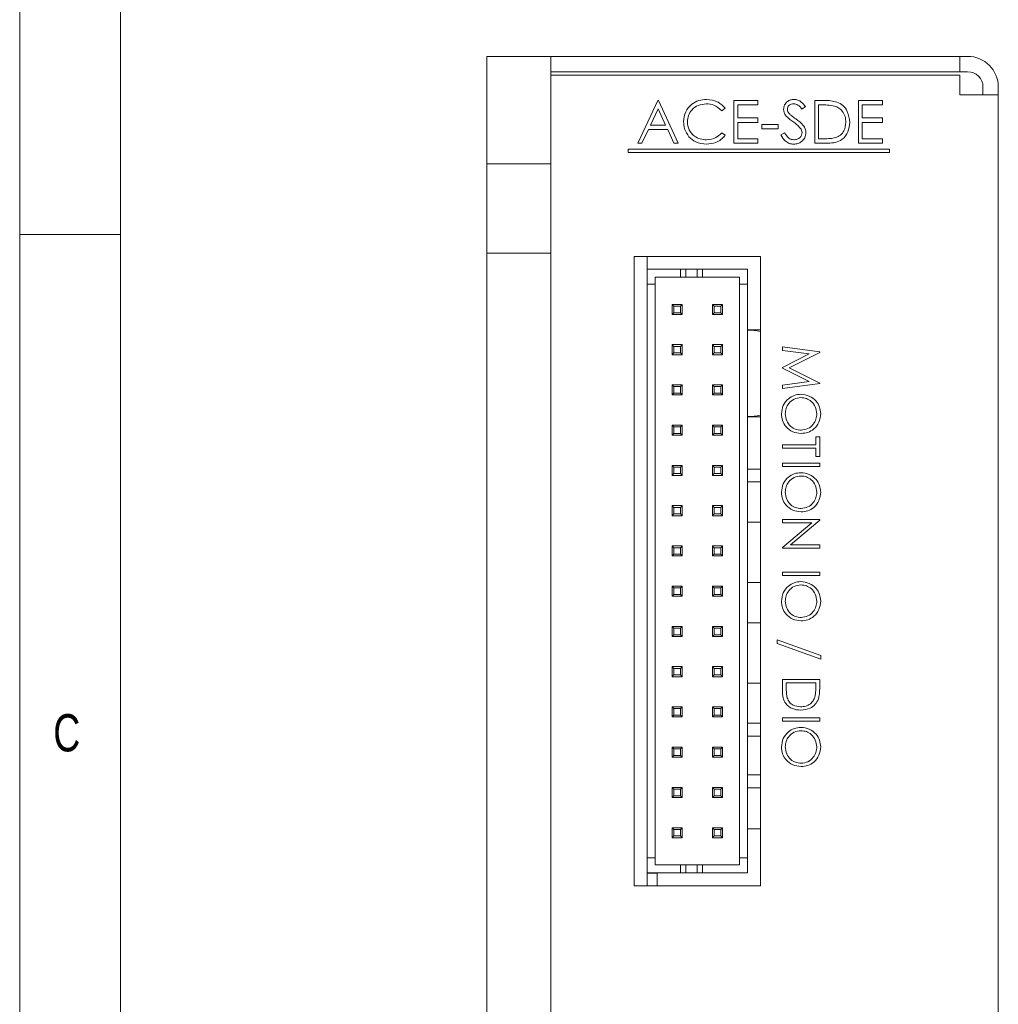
# Model space of a CAD drawing. Header units: inches. Extents: x 0.2 to 16.3, y 0.2 to 11.5.
# Tile 3 of 15: x 0.2 to 2.1, y 6.3 to 8.2. Entities that reach past the tile are written whole.
import ezdxf

# ---------------------------------------------------------------- set-up
doc = ezdxf.new("R2010")
doc.units = ezdxf.units.IN
doc.header["$MEASUREMENT"] = 0
doc.styles.add('SLDTEXTSTYLE0', font='TXT', dxfattribs={"width": 0.75})

msp = doc.modelspace()

# ---------------------------------------------------------------- linework, layer by layer
at = {"color": 7, "linetype": 'Continuous', "lineweight": 0}
for p, q in [((0.1969, 11.4961), (0.1969, 0.1969)), ((0.3937, 11.2992), (0.3937, 0.3937)), ((0.1969, 7.815), (0.3937, 7.815))]:
    msp.add_line(p, q, dxfattribs=at)
at = {"color": 7, "linetype": 'Continuous', "lineweight": 15}
for p, q in [((1.1106, 8.1634), (1.2356, 8.1634)), ((1.1106, 8.1634), (1.1106, 7.9534)), ((2.0356, 8.1634), (1.2356, 8.1634)), ((1.2356, 8.1634), (1.2356, 7.9534)), ((2.0356, 8.1634), (2.0356, 8.1334)), ((2.0506, 8.1634), (2.0356, 8.1634)), ((2.0356, 8.1334), (1.2356, 8.1334)), ((2.0506, 8.1334), (2.0356, 8.1334)), ((1.2356, 8.1263), (2.0356, 8.1263)), ((2.0356, 8.1263), (2.0356, 8.0884)), ((2.0806, 8.1034), (2.0806, 8.0884)), ((2.1106, 8.1034), (2.1106, 8.0884)), ((1.4054, 7.9937), (1.4449, 8.077)), ((1.4449, 8.077), (1.446, 8.077)), ((1.446, 8.077), (1.4844, 7.9937)), ((1.5934, 8.077), (1.6404, 8.077)), ((1.5934, 7.9937), (1.5934, 8.077)), ((1.6404, 8.077), (1.6404, 8.0685)), ((1.7515, 8.077), (1.7684, 8.077)), ((1.7515, 7.9937), (1.7515, 8.077)), ((1.837, 8.077), (1.884, 8.077)), ((1.837, 7.9937), (1.837, 8.077)), ((1.884, 8.077), (1.884, 8.0685)), ((2.0356, 8.0884), (2.0506, 8.0884)), ((2.0506, 8.0884), (2.1106, 8.0884)), ((2.1106, 8.0884), (2.1106, 5.2884)), ((1.4454, 8.0608), (1.4303, 8.029)), ((1.46, 8.029), (1.4454, 8.0608)), ((1.5763, 8.0618), (1.5698, 8.0567)), ((1.6009, 8.0685), (1.6009, 8.0429)), ((1.6404, 8.0685), (1.6009, 8.0685)), ((1.7334, 8.0651), (1.7266, 8.0599)), ((1.7649, 8.0685), (1.759, 8.0685)), ((1.759, 8.0685), (1.759, 8.0023)), ((1.8445, 8.0685), (1.8445, 8.0429)), ((1.884, 8.0685), (1.8445, 8.0685)), ((1.6009, 8.0429), (1.6404, 8.0429)), ((1.6009, 8.0343), (1.6009, 8.0023)), ((1.6404, 8.0343), (1.6009, 8.0343)), ((1.6404, 8.0429), (1.6404, 8.0343)), ((1.8445, 8.0429), (1.884, 8.0429)), ((1.8445, 8.0343), (1.8445, 8.0023)), ((1.884, 8.0343), (1.8445, 8.0343)), ((1.884, 8.0429), (1.884, 8.0343)), ((1.4262, 8.0204), (1.4135, 7.9937)), ((1.464, 8.0204), (1.4262, 8.0204)), ((1.4303, 8.029), (1.46, 8.029)), ((1.4763, 7.9937), (1.464, 8.0204)), ((1.5698, 8.014), (1.5763, 8.009)), ((1.6479, 8.03), (1.6799, 8.03)), ((1.6479, 8.0215), (1.6479, 8.03)), ((1.6799, 8.0215), (1.6479, 8.0215)), ((1.6799, 8.03), (1.6799, 8.0215)), ((1.6853, 8.0098), (1.6923, 8.014)), ((1.4135, 7.9937), (1.4054, 7.9937)), ((1.4844, 7.9937), (1.4763, 7.9937)), ((1.6404, 7.9937), (1.5934, 7.9937)), ((1.6009, 8.0023), (1.6404, 8.0023)), ((1.6404, 8.0023), (1.6404, 7.9937)), ((1.7774, 7.9937), (1.7515, 7.9937)), ((1.759, 8.0023), (1.7686, 8.0023)), ((1.884, 7.9937), (1.837, 7.9937)), ((1.8445, 8.0023), (1.884, 8.0023)), ((1.884, 8.0023), (1.884, 7.9937)), ((1.8979, 7.982), (1.3865, 7.982)), ((1.3865, 7.982), (1.3865, 7.9752)), ((1.3865, 7.9752), (1.8979, 7.9752)), ((1.8979, 7.9752), (1.8979, 7.982)), ((1.2356, 7.9534), (1.1106, 7.9534)), ((1.1106, 7.9534), (1.1106, 7.7784)), ((1.2356, 7.9534), (1.2356, 7.7784)), ((1.1106, 7.7784), (1.2356, 7.7784)), ((1.1106, 7.7784), (1.1106, 5.5524)), ((1.2356, 7.7784), (1.2356, 6.1154)), ((1.3986, 7.7721), (1.3986, 6.541)), ((1.6454, 7.7721), (1.3986, 7.7721)), ((1.4236, 7.7721), (1.4236, 7.7471)), ((1.6454, 6.541), (1.6454, 7.7721)), ((1.4236, 7.7471), (1.4236, 7.7176)), ((1.4894, 7.7471), (1.4236, 7.7471)), ((1.4894, 7.7314), (1.4894, 7.7471)), ((1.4993, 7.7471), (1.4894, 7.7471)), ((1.4993, 7.7314), (1.4993, 7.7471)), ((1.522, 7.7471), (1.4993, 7.7471)), ((1.522, 7.7471), (1.522, 7.7314)), ((1.5318, 7.7471), (1.522, 7.7471)), ((1.5318, 7.7314), (1.5318, 7.7471)), ((1.6204, 7.7471), (1.5318, 7.7471)), ((1.6067, 7.7471), (1.6204, 7.7471)), ((1.6204, 7.7176), (1.6204, 7.7471)), ((1.4393, 7.7314), (1.4894, 7.7314)), ((1.4393, 7.7314), (1.4393, 7.7176)), ((1.4894, 7.7314), (1.4993, 7.7314)), ((1.522, 7.7314), (1.4993, 7.7314)), ((1.522, 7.7314), (1.5318, 7.7314)), ((1.5318, 7.7314), (1.6047, 7.7314)), ((1.6047, 7.7176), (1.6047, 7.7314)), ((1.4236, 7.7176), (1.4393, 7.7176)), ((1.4236, 7.7176), (1.4236, 7.7078)), ((1.4236, 7.7078), (1.4236, 6.6054)), ((1.4393, 7.7078), (1.4393, 7.7176)), ((1.4393, 7.7078), (1.4393, 6.6054)), ((1.6047, 7.7176), (1.6204, 7.7176)), ((1.6047, 7.7176), (1.6047, 7.7078)), ((1.6047, 6.6054), (1.6047, 7.7078)), ((1.6204, 7.7078), (1.6204, 7.7176)), ((1.6204, 6.6054), (1.6204, 7.7078)), ((1.4728, 7.6586), (1.4728, 7.6782)), ((1.4728, 7.6782), (1.4762, 7.6748)), ((1.4728, 7.6782), (1.4925, 7.6782)), ((1.4762, 7.662), (1.4762, 7.6748)), ((1.4762, 7.6748), (1.489, 7.6748)), ((1.4925, 7.6782), (1.489, 7.6748)), ((1.489, 7.6748), (1.489, 7.662)), ((1.4925, 7.6782), (1.4925, 7.6586)), ((1.5515, 7.6586), (1.5515, 7.6782)), ((1.5515, 7.6782), (1.555, 7.6748)), ((1.5515, 7.6782), (1.5712, 7.6782)), ((1.555, 7.662), (1.555, 7.6748)), ((1.555, 7.6748), (1.5677, 7.6748)), ((1.5712, 7.6782), (1.5677, 7.6748)), ((1.5677, 7.6748), (1.5677, 7.662)), ((1.5712, 7.6782), (1.5712, 7.6586)), ((1.4762, 7.662), (1.4728, 7.6586)), ((1.4925, 7.6586), (1.4728, 7.6586)), ((1.489, 7.662), (1.4762, 7.662)), ((1.489, 7.662), (1.4925, 7.6586)), ((1.555, 7.662), (1.5515, 7.6586)), ((1.5712, 7.6586), (1.5515, 7.6586)), ((1.5677, 7.662), (1.555, 7.662)), ((1.5677, 7.662), (1.5712, 7.6586)), ((1.6454, 7.6284), (1.6204, 7.6284)), ((1.4728, 7.5995), (1.4925, 7.5995)), ((1.4728, 7.5995), (1.4762, 7.596)), ((1.4728, 7.5798), (1.4728, 7.5995)), ((1.4762, 7.596), (1.489, 7.596)), ((1.4762, 7.5833), (1.4762, 7.596)), ((1.4925, 7.5995), (1.489, 7.596)), ((1.489, 7.596), (1.489, 7.5833)), ((1.4925, 7.5995), (1.4925, 7.5798)), ((1.5515, 7.5995), (1.5712, 7.5995)), ((1.5515, 7.5995), (1.555, 7.596)), ((1.5515, 7.5798), (1.5515, 7.5995)), ((1.555, 7.5833), (1.555, 7.596)), ((1.555, 7.596), (1.5677, 7.596)), ((1.5712, 7.5995), (1.5677, 7.596)), ((1.5677, 7.596), (1.5677, 7.5833)), ((1.5712, 7.5995), (1.5712, 7.5798)), ((1.6884, 7.5949), (1.7613, 7.5853)), ((1.6884, 7.5883), (1.6884, 7.5949)), ((1.4762, 7.5833), (1.4728, 7.5798)), ((1.4925, 7.5798), (1.4728, 7.5798)), ((1.489, 7.5833), (1.4762, 7.5833)), ((1.489, 7.5833), (1.4925, 7.5798)), ((1.555, 7.5833), (1.5515, 7.5798)), ((1.5712, 7.5798), (1.5515, 7.5798)), ((1.5677, 7.5833), (1.555, 7.5833)), ((1.5677, 7.5833), (1.5712, 7.5798)), ((1.741, 7.5813), (1.6884, 7.5883)), ((1.6884, 7.5549), (1.741, 7.5813)), ((1.7613, 7.5843), (1.7015, 7.5542)), ((1.7613, 7.5853), (1.7613, 7.5843)), ((1.6884, 7.5534), (1.6884, 7.5549)), ((1.7409, 7.5271), (1.6884, 7.5534)), ((1.7015, 7.5542), (1.7613, 7.5242)), ((1.4728, 7.5208), (1.4925, 7.5208)), ((1.4728, 7.5208), (1.4762, 7.5173)), ((1.4728, 7.5011), (1.4728, 7.5208)), ((1.4762, 7.5173), (1.489, 7.5173)), ((1.4762, 7.5046), (1.4762, 7.5173)), ((1.4925, 7.5208), (1.489, 7.5173)), ((1.489, 7.5173), (1.489, 7.5046)), ((1.4925, 7.5208), (1.4925, 7.5011)), ((1.5515, 7.5208), (1.5712, 7.5208)), ((1.5515, 7.5208), (1.555, 7.5173)), ((1.5515, 7.5011), (1.5515, 7.5208)), ((1.555, 7.5173), (1.5677, 7.5173)), ((1.555, 7.5046), (1.555, 7.5173)), ((1.5712, 7.5208), (1.5677, 7.5173)), ((1.5677, 7.5173), (1.5677, 7.5046)), ((1.5712, 7.5208), (1.5712, 7.5011)), ((1.6884, 7.5201), (1.7409, 7.5271)), ((1.7613, 7.5233), (1.6884, 7.5136)), ((1.6884, 7.5136), (1.6884, 7.5201)), ((1.7613, 7.5242), (1.7613, 7.5233)), ((1.4762, 7.5046), (1.4728, 7.5011)), ((1.4925, 7.5011), (1.4728, 7.5011)), ((1.489, 7.5046), (1.4762, 7.5046)), ((1.489, 7.5046), (1.4925, 7.5011)), ((1.555, 7.5046), (1.5515, 7.5011)), ((1.5712, 7.5011), (1.5515, 7.5011)), ((1.5677, 7.5046), (1.555, 7.5046)), ((1.5677, 7.5046), (1.5712, 7.5011)), ((1.6204, 7.4584), (1.6454, 7.4584)), ((1.4728, 7.4223), (1.4728, 7.442)), ((1.4728, 7.442), (1.4762, 7.4386)), ((1.4728, 7.442), (1.4925, 7.442)), ((1.4762, 7.4258), (1.4762, 7.4386)), ((1.4762, 7.4386), (1.489, 7.4386)), ((1.4925, 7.442), (1.489, 7.4386)), ((1.489, 7.4386), (1.489, 7.4258)), ((1.4925, 7.442), (1.4925, 7.4223)), ((1.5515, 7.4223), (1.5515, 7.442)), ((1.5515, 7.442), (1.555, 7.4386)), ((1.5515, 7.442), (1.5712, 7.442)), ((1.555, 7.4258), (1.555, 7.4386)), ((1.555, 7.4386), (1.5677, 7.4386)), ((1.5712, 7.442), (1.5677, 7.4386)), ((1.5677, 7.4386), (1.5677, 7.4258)), ((1.5712, 7.442), (1.5712, 7.4223)), ((1.4762, 7.4258), (1.4728, 7.4223)), ((1.4925, 7.4223), (1.4728, 7.4223)), ((1.489, 7.4258), (1.4762, 7.4258)), ((1.489, 7.4258), (1.4925, 7.4223)), ((1.555, 7.4258), (1.5515, 7.4223)), ((1.5712, 7.4223), (1.5515, 7.4223)), ((1.5677, 7.4258), (1.555, 7.4258)), ((1.5677, 7.4258), (1.5712, 7.4223)), ((1.7538, 7.4191), (1.7613, 7.4191)), ((1.7538, 7.4033), (1.7538, 7.4191)), ((1.7613, 7.4191), (1.7613, 7.3808)), ((1.6884, 7.4033), (1.7538, 7.4033)), ((1.6884, 7.3967), (1.6884, 7.4033)), ((1.7538, 7.3967), (1.6884, 7.3967)), ((1.7538, 7.3808), (1.7538, 7.3967)), ((1.7613, 7.3808), (1.7538, 7.3808)), ((1.4728, 7.3436), (1.4728, 7.3633)), ((1.4728, 7.3633), (1.4762, 7.3598)), ((1.4728, 7.3633), (1.4925, 7.3633)), ((1.4762, 7.3471), (1.4762, 7.3598)), ((1.4762, 7.3598), (1.489, 7.3598)), ((1.4925, 7.3633), (1.489, 7.3598)), ((1.489, 7.3598), (1.489, 7.3471)), ((1.4925, 7.3633), (1.4925, 7.3436)), ((1.5515, 7.3633), (1.5712, 7.3633)), ((1.5515, 7.3633), (1.555, 7.3598)), ((1.5515, 7.3436), (1.5515, 7.3633)), ((1.555, 7.3471), (1.555, 7.3598)), ((1.555, 7.3598), (1.5677, 7.3598)), ((1.5712, 7.3633), (1.5677, 7.3598)), ((1.5677, 7.3598), (1.5677, 7.3471)), ((1.5712, 7.3633), (1.5712, 7.3436)), ((1.6884, 7.3612), (1.6884, 7.3677)), ((1.6884, 7.3677), (1.7613, 7.3677)), ((1.7613, 7.3612), (1.6884, 7.3612)), ((1.7613, 7.3677), (1.7613, 7.3612)), ((1.4762, 7.3471), (1.4728, 7.3436)), ((1.4925, 7.3436), (1.4728, 7.3436)), ((1.489, 7.3471), (1.4762, 7.3471)), ((1.489, 7.3471), (1.4925, 7.3436)), ((1.555, 7.3471), (1.5515, 7.3436)), ((1.5712, 7.3436), (1.5515, 7.3436)), ((1.5677, 7.3471), (1.555, 7.3471)), ((1.5677, 7.3471), (1.5712, 7.3436)), ((1.6454, 7.3562), (1.6204, 7.3562)), ((1.6454, 7.3312), (1.6204, 7.3312)), ((1.4728, 7.2845), (1.4925, 7.2845)), ((1.4728, 7.2845), (1.4762, 7.2811)), ((1.4728, 7.2649), (1.4728, 7.2845)), ((1.4762, 7.2811), (1.489, 7.2811)), ((1.4762, 7.2683), (1.4762, 7.2811)), ((1.4925, 7.2845), (1.489, 7.2811)), ((1.489, 7.2811), (1.489, 7.2683)), ((1.4925, 7.2845), (1.4925, 7.2649)), ((1.5515, 7.2845), (1.5712, 7.2845)), ((1.5515, 7.2845), (1.555, 7.2811)), ((1.5515, 7.2649), (1.5515, 7.2845)), ((1.555, 7.2811), (1.5677, 7.2811)), ((1.555, 7.2683), (1.555, 7.2811)), ((1.5712, 7.2845), (1.5677, 7.2811)), ((1.5677, 7.2811), (1.5677, 7.2683)), ((1.5712, 7.2845), (1.5712, 7.2649)), ((1.4762, 7.2683), (1.4728, 7.2649)), ((1.4925, 7.2649), (1.4728, 7.2649)), ((1.489, 7.2683), (1.4762, 7.2683)), ((1.489, 7.2683), (1.4925, 7.2649)), ((1.555, 7.2683), (1.5515, 7.2649)), ((1.5712, 7.2649), (1.5515, 7.2649)), ((1.5677, 7.2683), (1.555, 7.2683)), ((1.5677, 7.2683), (1.5712, 7.2649)), ((1.6204, 7.2525), (1.6454, 7.2525)), ((1.6884, 7.2574), (1.7613, 7.2574)), ((1.6884, 7.2509), (1.6884, 7.2574)), ((1.7457, 7.2509), (1.6884, 7.2509)), ((1.6884, 7.2028), (1.7457, 7.2509)), ((1.7613, 7.2561), (1.7039, 7.2079)), ((1.7613, 7.2574), (1.7613, 7.2561)), ((1.4728, 7.2058), (1.4925, 7.2058)), ((1.4728, 7.2058), (1.4762, 7.2023)), ((1.4728, 7.1861), (1.4728, 7.2058)), ((1.4925, 7.2058), (1.489, 7.2023)), ((1.4925, 7.2058), (1.4925, 7.1861)), ((1.5515, 7.2058), (1.5712, 7.2058)), ((1.5515, 7.2058), (1.555, 7.2023)), ((1.5515, 7.1861), (1.5515, 7.2058)), ((1.5712, 7.2058), (1.5677, 7.2023)), ((1.5712, 7.2058), (1.5712, 7.1861)), ((1.7039, 7.2079), (1.7613, 7.2079)), ((1.7613, 7.2079), (1.7613, 7.2013)), ((1.4762, 7.1896), (1.4728, 7.1861)), ((1.4925, 7.1861), (1.4728, 7.1861)), ((1.4762, 7.2023), (1.489, 7.2023)), ((1.4762, 7.1896), (1.4762, 7.2023)), ((1.489, 7.1896), (1.4762, 7.1896)), ((1.489, 7.2023), (1.489, 7.1896)), ((1.489, 7.1896), (1.4925, 7.1861)), ((1.555, 7.1896), (1.5515, 7.1861)), ((1.5712, 7.1861), (1.5515, 7.1861)), ((1.555, 7.1896), (1.555, 7.2023)), ((1.555, 7.2023), (1.5677, 7.2023)), ((1.5677, 7.1896), (1.555, 7.1896)), ((1.5677, 7.2023), (1.5677, 7.1896)), ((1.5677, 7.1896), (1.5712, 7.1861)), ((1.6884, 7.2013), (1.6884, 7.2028)), ((1.7613, 7.2013), (1.6884, 7.2013)), ((1.6884, 7.148), (1.6884, 7.1546)), ((1.6884, 7.1546), (1.7613, 7.1546)), ((1.7613, 7.148), (1.6884, 7.148)), ((1.7613, 7.1546), (1.7613, 7.148)), ((1.4728, 7.1271), (1.4925, 7.1271)), ((1.4728, 7.1271), (1.4762, 7.1236)), ((1.4728, 7.1074), (1.4728, 7.1271)), ((1.4925, 7.1271), (1.489, 7.1236)), ((1.4925, 7.1271), (1.4925, 7.1074)), ((1.5515, 7.1271), (1.5712, 7.1271)), ((1.5515, 7.1271), (1.555, 7.1236)), ((1.5515, 7.1074), (1.5515, 7.1271)), ((1.5712, 7.1271), (1.5677, 7.1236)), ((1.5712, 7.1271), (1.5712, 7.1074)), ((1.6454, 7.1343), (1.6204, 7.1343)), ((1.4762, 7.1108), (1.4728, 7.1074)), ((1.4925, 7.1074), (1.4728, 7.1074)), ((1.4762, 7.1236), (1.489, 7.1236)), ((1.4762, 7.1108), (1.4762, 7.1236)), ((1.489, 7.1108), (1.4762, 7.1108)), ((1.489, 7.1236), (1.489, 7.1108)), ((1.489, 7.1108), (1.4925, 7.1074)), ((1.555, 7.1108), (1.5515, 7.1074)), ((1.5712, 7.1074), (1.5515, 7.1074)), ((1.555, 7.1236), (1.5677, 7.1236)), ((1.555, 7.1108), (1.555, 7.1236)), ((1.5677, 7.1108), (1.555, 7.1108)), ((1.5677, 7.1236), (1.5677, 7.1108)), ((1.5677, 7.1108), (1.5712, 7.1074)), ((1.6204, 7.0556), (1.6454, 7.0556)), ((1.4728, 7.0286), (1.4728, 7.0483)), ((1.4728, 7.0483), (1.4762, 7.0449)), ((1.4728, 7.0483), (1.4925, 7.0483)), ((1.4762, 7.0321), (1.4728, 7.0286)), ((1.4762, 7.0321), (1.4762, 7.0449)), ((1.4762, 7.0449), (1.489, 7.0449)), ((1.489, 7.0321), (1.4762, 7.0321)), ((1.4925, 7.0483), (1.489, 7.0449)), ((1.489, 7.0449), (1.489, 7.0321)), ((1.489, 7.0321), (1.4925, 7.0286)), ((1.4925, 7.0483), (1.4925, 7.0286)), ((1.5515, 7.0483), (1.5712, 7.0483)), ((1.5515, 7.0483), (1.555, 7.0449)), ((1.5515, 7.0286), (1.5515, 7.0483)), ((1.555, 7.0321), (1.5515, 7.0286)), ((1.555, 7.0449), (1.5677, 7.0449)), ((1.555, 7.0321), (1.555, 7.0449)), ((1.5677, 7.0321), (1.555, 7.0321)), ((1.5712, 7.0483), (1.5677, 7.0449)), ((1.5677, 7.0449), (1.5677, 7.0321)), ((1.5677, 7.0321), (1.5712, 7.0286)), ((1.5712, 7.0483), (1.5712, 7.0286)), ((1.4925, 7.0286), (1.4728, 7.0286)), ((1.5712, 7.0286), (1.5515, 7.0286)), ((1.6781, 7.0218), (1.7632, 6.9913)), ((1.6781, 7.015), (1.6781, 7.0218)), ((1.7632, 6.9845), (1.6781, 7.015)), ((1.7632, 6.9913), (1.7632, 6.9845)), ((1.4728, 6.9696), (1.4925, 6.9696)), ((1.4728, 6.9696), (1.4762, 6.9661)), ((1.4728, 6.9499), (1.4728, 6.9696)), ((1.4762, 6.9534), (1.4728, 6.9499)), ((1.4762, 6.9661), (1.489, 6.9661)), ((1.4762, 6.9534), (1.4762, 6.9661)), ((1.489, 6.9534), (1.4762, 6.9534)), ((1.4925, 6.9696), (1.489, 6.9661)), ((1.489, 6.9661), (1.489, 6.9534)), ((1.489, 6.9534), (1.4925, 6.9499)), ((1.4925, 6.9696), (1.4925, 6.9499)), ((1.5515, 6.9696), (1.5712, 6.9696)), ((1.5515, 6.9696), (1.555, 6.9661)), ((1.5515, 6.9499), (1.5515, 6.9696)), ((1.555, 6.9534), (1.5515, 6.9499)), ((1.555, 6.9534), (1.555, 6.9661)), ((1.555, 6.9661), (1.5677, 6.9661)), ((1.5677, 6.9534), (1.555, 6.9534)), ((1.5712, 6.9696), (1.5677, 6.9661)), ((1.5677, 6.9661), (1.5677, 6.9534)), ((1.5677, 6.9534), (1.5712, 6.9499)), ((1.5712, 6.9696), (1.5712, 6.9499)), ((1.4925, 6.9499), (1.4728, 6.9499)), ((1.5712, 6.9499), (1.5515, 6.9499)), ((1.6454, 6.9375), (1.6204, 6.9375)), ((1.6884, 6.9443), (1.7613, 6.9443)), ((1.6884, 6.9217), (1.6884, 6.9443)), ((1.6959, 6.9377), (1.6959, 6.9293)), ((1.7538, 6.9377), (1.6959, 6.9377)), ((1.7538, 6.9326), (1.7538, 6.9377)), ((1.7613, 6.9443), (1.7613, 6.9295)), ((1.4728, 6.8712), (1.4728, 6.8908)), ((1.4728, 6.8908), (1.4762, 6.8874)), ((1.4728, 6.8908), (1.4925, 6.8908)), ((1.4762, 6.8746), (1.4762, 6.8874)), ((1.4762, 6.8874), (1.489, 6.8874)), ((1.4925, 6.8908), (1.489, 6.8874)), ((1.489, 6.8874), (1.489, 6.8746)), ((1.4925, 6.8908), (1.4925, 6.8712)), ((1.5515, 6.8712), (1.5515, 6.8908)), ((1.5515, 6.8908), (1.555, 6.8874)), ((1.5515, 6.8908), (1.5712, 6.8908)), ((1.555, 6.8746), (1.555, 6.8874)), ((1.555, 6.8874), (1.5677, 6.8874)), ((1.5712, 6.8908), (1.5677, 6.8874)), ((1.5677, 6.8874), (1.5677, 6.8746)), ((1.5712, 6.8908), (1.5712, 6.8712)), ((1.4762, 6.8746), (1.4728, 6.8712)), ((1.4925, 6.8712), (1.4728, 6.8712)), ((1.489, 6.8746), (1.4762, 6.8746)), ((1.489, 6.8746), (1.4925, 6.8712)), ((1.555, 6.8746), (1.5515, 6.8712)), ((1.5712, 6.8712), (1.5515, 6.8712)), ((1.5677, 6.8746), (1.555, 6.8746)), ((1.5677, 6.8746), (1.5712, 6.8712)), ((1.6204, 6.8588), (1.6454, 6.8588)), ((1.6884, 6.8629), (1.6884, 6.8695)), ((1.6884, 6.8695), (1.7613, 6.8695)), ((1.7613, 6.8629), (1.6884, 6.8629)), ((1.7613, 6.8695), (1.7613, 6.8629)), ((1.6204, 6.8338), (1.6454, 6.8338)), ((1.4728, 6.7924), (1.4728, 6.8121)), ((1.4728, 6.8121), (1.4762, 6.8086)), ((1.4728, 6.8121), (1.4925, 6.8121)), ((1.4762, 6.7959), (1.4762, 6.8086)), ((1.4762, 6.8086), (1.489, 6.8086)), ((1.4925, 6.8121), (1.489, 6.8086)), ((1.489, 6.8086), (1.489, 6.7959)), ((1.4925, 6.8121), (1.4925, 6.7924)), ((1.5515, 6.7924), (1.5515, 6.8121)), ((1.5515, 6.8121), (1.555, 6.8086)), ((1.5515, 6.8121), (1.5712, 6.8121)), ((1.555, 6.7959), (1.555, 6.8086)), ((1.555, 6.8086), (1.5677, 6.8086)), ((1.5712, 6.8121), (1.5677, 6.8086)), ((1.5677, 6.8086), (1.5677, 6.7959)), ((1.5712, 6.8121), (1.5712, 6.7924)), ((1.4762, 6.7959), (1.4728, 6.7924)), ((1.4925, 6.7924), (1.4728, 6.7924)), ((1.489, 6.7959), (1.4762, 6.7959)), ((1.489, 6.7959), (1.4925, 6.7924)), ((1.555, 6.7959), (1.5515, 6.7924)), ((1.5712, 6.7924), (1.5515, 6.7924)), ((1.5677, 6.7959), (1.555, 6.7959)), ((1.5677, 6.7959), (1.5712, 6.7924)), ((1.6454, 6.7578), (1.6204, 6.7578)), ((1.4728, 6.7334), (1.4925, 6.7334)), ((1.4728, 6.7334), (1.4762, 6.7299)), ((1.4728, 6.7137), (1.4728, 6.7334)), ((1.4762, 6.7299), (1.489, 6.7299)), ((1.4762, 6.7171), (1.4762, 6.7299)), ((1.4925, 6.7334), (1.489, 6.7299)), ((1.489, 6.7299), (1.489, 6.7171)), ((1.4925, 6.7334), (1.4925, 6.7137)), ((1.5515, 6.7137), (1.5515, 6.7334)), ((1.5515, 6.7334), (1.555, 6.7299)), ((1.5515, 6.7334), (1.5712, 6.7334)), ((1.555, 6.7171), (1.555, 6.7299)), ((1.555, 6.7299), (1.5677, 6.7299)), ((1.5712, 6.7334), (1.5677, 6.7299)), ((1.5677, 6.7299), (1.5677, 6.7171)), ((1.5712, 6.7334), (1.5712, 6.7137)), ((1.6454, 6.7328), (1.6204, 6.7328)), ((1.4762, 6.7171), (1.4728, 6.7137)), ((1.4925, 6.7137), (1.4728, 6.7137)), ((1.489, 6.7171), (1.4762, 6.7171)), ((1.489, 6.7171), (1.4925, 6.7137)), ((1.555, 6.7171), (1.5515, 6.7137)), ((1.5712, 6.7137), (1.5515, 6.7137)), ((1.5677, 6.7171), (1.555, 6.7171)), ((1.5677, 6.7171), (1.5712, 6.7137)), ((1.4728, 6.6349), (1.4728, 6.6546)), ((1.4728, 6.6546), (1.4762, 6.6512)), ((1.4728, 6.6546), (1.4925, 6.6546)), ((1.4762, 6.6384), (1.4762, 6.6512)), ((1.4762, 6.6512), (1.489, 6.6512)), ((1.4925, 6.6546), (1.489, 6.6512)), ((1.489, 6.6512), (1.489, 6.6384)), ((1.4925, 6.6546), (1.4925, 6.6349)), ((1.5515, 6.6349), (1.5515, 6.6546)), ((1.5515, 6.6546), (1.555, 6.6512)), ((1.5515, 6.6546), (1.5712, 6.6546)), ((1.555, 6.6384), (1.555, 6.6512)), ((1.555, 6.6512), (1.5677, 6.6512)), ((1.5712, 6.6546), (1.5677, 6.6512)), ((1.5677, 6.6512), (1.5677, 6.6384)), ((1.5712, 6.6546), (1.5712, 6.6349)), ((1.6204, 6.6525), (1.6454, 6.6525)), ((1.4762, 6.6384), (1.4728, 6.6349)), ((1.4925, 6.6349), (1.4728, 6.6349)), ((1.489, 6.6384), (1.4762, 6.6384)), ((1.489, 6.6384), (1.4925, 6.6349)), ((1.555, 6.6384), (1.5515, 6.6349)), ((1.5712, 6.6349), (1.5515, 6.6349)), ((1.5677, 6.6384), (1.555, 6.6384)), ((1.5677, 6.6384), (1.5712, 6.6349)), ((1.4236, 6.6054), (1.4236, 6.5956)), ((1.4236, 6.5956), (1.4236, 6.566)), ((1.4393, 6.5956), (1.4236, 6.5956)), ((1.4393, 6.6054), (1.4393, 6.5956)), ((1.4393, 6.5818), (1.4393, 6.5956)), ((1.6047, 6.6054), (1.6047, 6.5956)), ((1.6204, 6.5956), (1.6047, 6.5956)), ((1.6047, 6.5818), (1.6047, 6.5956)), ((1.6204, 6.5956), (1.6204, 6.6054)), ((1.6204, 6.566), (1.6204, 6.5956)), ((1.4894, 6.5818), (1.4393, 6.5818)), ((1.4894, 6.5818), (1.4894, 6.566)), ((1.4993, 6.5818), (1.4894, 6.5818)), ((1.4993, 6.566), (1.4993, 6.5818)), ((1.4993, 6.5818), (1.522, 6.5818)), ((1.522, 6.5818), (1.522, 6.566)), ((1.5318, 6.5818), (1.522, 6.5818)), ((1.5318, 6.5818), (1.5318, 6.566)), ((1.6047, 6.5818), (1.5318, 6.5818)), ((1.4236, 6.566), (1.4894, 6.566)), ((1.4236, 6.566), (1.4236, 6.541)), ((1.4432, 6.541), (1.4432, 6.566)), ((1.4894, 6.566), (1.4993, 6.566)), ((1.4993, 6.566), (1.522, 6.566)), ((1.522, 6.566), (1.5318, 6.566)), ((1.5318, 6.566), (1.6204, 6.566)), ((1.6204, 6.566), (1.6067, 6.566)), ((1.3986, 6.541), (1.6454, 6.541))]:
    msp.add_line(p, q, dxfattribs=at)
for centre, radius, start, end in [((2.0506, 8.1034), 0.06, 0, 90), ((2.0506, 8.1034), 0.03, 0, 90), ((1.6236, 7.5434), 0.0845, 75.0139, 92.1361), ((1.6236, 7.5434), 0.0845, 267.8639, 284.9861)]:
    msp.add_arc(centre, radius, start, end, dxfattribs=at)
for points, knots in [([(1.4951, 8.0359), (1.4959, 8.0424), (1.4974, 8.0555), (1.5097, 8.0698), (1.5246, 8.078), (1.5348, 8.0788), (1.54, 8.0792)], [0, 0, 0, 0, 0.279512, 0.55908, 0.779374, 1, 1, 1, 1]), ([(1.5395, 8.0706), (1.5342, 8.07), (1.5235, 8.0688), (1.5111, 8.0598), (1.5037, 8.0479), (1.503, 8.0395), (1.5026, 8.0353)], [0, 0, 0, 0, 0.279856, 0.559519, 0.779686, 1, 1, 1, 1]), ([(1.5698, 8.0567), (1.5649, 8.0612), (1.5563, 8.0693), (1.5446, 8.0702), (1.5395, 8.0706)], [0, 0, 0, 0, 0.558426, 1, 1, 1, 1]), ([(1.54, 8.0792), (1.548, 8.0783), (1.5623, 8.0767), (1.572, 8.0663), (1.5763, 8.0618)], [0, 0, 0, 0, 0.559517, 1, 1, 1, 1]), ([(1.6906, 8.0597), (1.691, 8.0627), (1.6917, 8.0686), (1.6974, 8.075), (1.7042, 8.0786), (1.7088, 8.079), (1.7112, 8.0792)], [0, 0, 0, 0, 0.279553, 0.5588, 0.779378, 1, 1, 1, 1]), ([(1.7103, 8.0706), (1.7086, 8.0705), (1.7053, 8.0702), (1.7012, 8.0676), (1.6985, 8.0641), (1.6982, 8.0614), (1.6981, 8.0601)], [0, 0, 0, 0, 0.280275, 0.559931, 0.77992, 1, 1, 1, 1]), ([(1.7266, 8.0599), (1.7242, 8.063), (1.721, 8.0672), (1.7148, 8.0703), (1.7118, 8.0705), (1.7103, 8.0706)], [0, 0, 0, 0, 0.559819, 0.779847, 1, 1, 1, 1]), ([(1.7112, 8.0792), (1.7137, 8.0789), (1.7189, 8.0784), (1.7269, 8.0735), (1.7309, 8.0683), (1.7334, 8.0651)], [0, 0, 0, 0, 0.279751, 0.559502, 1, 1, 1, 1]), ([(1.7684, 8.077), (1.7734, 8.077), (1.7823, 8.077), (1.791, 8.0749), (1.7948, 8.074)], [0, 0, 0, 0, 0.560445, 1, 1, 1, 1]), ([(1.7948, 8.074), (1.799, 8.072), (1.8075, 8.0679), (1.8178, 8.0538), (1.8191, 8.0417), (1.8199, 8.0343)], [0, 0, 0, 0, 0.280264, 0.560715, 1, 1, 1, 1]), ([(1.6953, 8.047), (1.6938, 8.0492), (1.6912, 8.0531), (1.6908, 8.0577), (1.6906, 8.0597)], [0, 0, 0, 0, 0.55984, 1, 1, 1, 1]), ([(1.6981, 8.0601), (1.6982, 8.0589), (1.6984, 8.0566), (1.7002, 8.0528), (1.7023, 8.0506), (1.7036, 8.0493)], [0, 0, 0, 0, 0.27995, 0.559772, 1, 1, 1, 1]), ([(1.7905, 8.0662), (1.7857, 8.067), (1.7773, 8.0685), (1.7687, 8.0685), (1.7649, 8.0685)], [0, 0, 0, 0, 0.559543, 1, 1, 1, 1]), ([(1.8124, 8.0343), (1.8122, 8.0382), (1.8116, 8.046), (1.8064, 8.0558), (1.7991, 8.0629), (1.7933, 8.0651), (1.7905, 8.0662)], [0, 0, 0, 0, 0.280177, 0.559764, 0.779796, 1, 1, 1, 1]), ([(1.5057, 8.0061), (1.5022, 8.0112), (1.4961, 8.0202), (1.4954, 8.0311), (1.4951, 8.0359)], [0, 0, 0, 0, 0.55903, 1, 1, 1, 1]), ([(1.5026, 8.0353), (1.5032, 8.0299), (1.5045, 8.0191), (1.5149, 8.0075), (1.5273, 8.001), (1.5358, 8.0004), (1.54, 8.0001)], [0, 0, 0, 0, 0.279434, 0.558921, 0.779283, 1, 1, 1, 1]), ([(1.7089, 8.0357), (1.7062, 8.0376), (1.7014, 8.0411), (1.6971, 8.0452), (1.6953, 8.047)], [0, 0, 0, 0, 0.560412, 1, 1, 1, 1]), ([(1.7036, 8.0493), (1.7057, 8.0477), (1.7093, 8.0449), (1.7131, 8.0422), (1.7148, 8.041)], [0, 0, 0, 0, 0.559903, 1, 1, 1, 1]), ([(1.724, 8.0224), (1.7214, 8.0252), (1.7168, 8.0301), (1.7113, 8.034), (1.7089, 8.0357)], [0, 0, 0, 0, 0.559495, 1, 1, 1, 1]), ([(1.7148, 8.041), (1.72, 8.0371), (1.7273, 8.0318), (1.7335, 8.0217), (1.7341, 8.0167), (1.7344, 8.0141)], [0, 0, 0, 0, 0.5601143, 0.7802842, 1, 1, 1, 1]), ([(1.8199, 8.0343), (1.8193, 8.0281), (1.8181, 8.0156), (1.8073, 8.0007), (1.7921, 7.9942), (1.7823, 7.9939), (1.7774, 7.9937)], [0, 0, 0, 0, 0.280124, 0.559248, 0.778837, 1, 1, 1, 1]), ([(1.7924, 8.0044), (1.7957, 8.0058), (1.8024, 8.0087), (1.8108, 8.0193), (1.8118, 8.0286), (1.8124, 8.0343)], [0, 0, 0, 0, 0.280535, 0.561013, 1, 1, 1, 1]), ([(1.54, 8.0001), (1.5464, 8.0009), (1.558, 8.0023), (1.5662, 8.0104), (1.5698, 8.014)], [0, 0, 0, 0, 0.558772, 1, 1, 1, 1]), ([(1.6923, 8.014), (1.6948, 8.0102), (1.6983, 8.0049), (1.7053, 8.0007), (1.7089, 8.0003), (1.7106, 8.0001)], [0, 0, 0, 0, 0.559322, 0.779782, 1, 1, 1, 1]), ([(1.7106, 8.0001), (1.7129, 8.0003), (1.7173, 8.0008), (1.7228, 8.0042), (1.7263, 8.009), (1.7267, 8.0125), (1.727, 8.0142)], [0, 0, 0, 0, 0.280276, 0.560146, 0.780152, 1, 1, 1, 1]), ([(1.7344, 8.0141), (1.734, 8.0107), (1.733, 8.0039), (1.7264, 7.9966), (1.7187, 7.9922), (1.7133, 7.9918), (1.7106, 7.9916)], [0, 0, 0, 0, 0.279183, 0.559084, 0.779446, 1, 1, 1, 1]), ([(1.727, 8.0142), (1.7267, 8.0159), (1.7264, 8.0189), (1.7247, 8.0213), (1.724, 8.0224)], [0, 0, 0, 0, 0.558984, 1, 1, 1, 1]), ([(1.5401, 7.9916), (1.5327, 7.9922), (1.5195, 7.9933), (1.5099, 8.0022), (1.5057, 8.0061)], [0, 0, 0, 0, 0.5598038, 1, 1, 1, 1]), ([(1.5763, 8.009), (1.5737, 8.0061), (1.5686, 8.0002), (1.5562, 7.9931), (1.5462, 7.9922), (1.5401, 7.9916)], [0, 0, 0, 0, 0.28041, 0.5607954, 1, 1, 1, 1]), ([(1.7106, 7.9916), (1.7075, 7.9919), (1.7014, 7.9925), (1.6919, 7.9988), (1.6878, 8.0056), (1.6853, 8.0098)], [0, 0, 0, 0, 0.279879, 0.559665, 1, 1, 1, 1]), ([(1.7686, 8.0023), (1.7731, 8.0022), (1.7811, 8.0022), (1.7889, 8.0037), (1.7924, 8.0044)], [0, 0, 0, 0, 0.560426, 1, 1, 1, 1]), ([(1.6865, 7.4639), (1.6872, 7.4696), (1.6884, 7.4809), (1.6987, 7.4934), (1.7112, 7.5012), (1.7201, 7.502), (1.7245, 7.5023)], [0, 0, 0, 0, 0.27967, 0.559373, 0.779634, 1, 1, 1, 1]), ([(1.7246, 7.4958), (1.72, 7.4952), (1.7108, 7.4941), (1.7009, 7.4853), (1.6949, 7.475), (1.6943, 7.4678), (1.694, 7.4642)], [0, 0, 0, 0, 0.279416, 0.559076, 0.779478, 1, 1, 1, 1]), ([(1.7245, 7.5023), (1.7302, 7.5017), (1.7414, 7.5003), (1.7542, 7.4903), (1.7619, 7.4778), (1.7627, 7.4689), (1.7632, 7.4645)], [0, 0, 0, 0, 0.279739, 0.559329, 0.779683, 1, 1, 1, 1]), ([(1.7557, 7.4642), (1.7551, 7.4688), (1.7539, 7.478), (1.7458, 7.4885), (1.7355, 7.4948), (1.7282, 7.4955), (1.7246, 7.4958)], [0, 0, 0, 0, 0.279626, 0.559357, 0.779634, 1, 1, 1, 1]), ([(1.7249, 7.4257), (1.7192, 7.4263), (1.7079, 7.4276), (1.6954, 7.438), (1.6877, 7.4506), (1.6869, 7.4595), (1.6865, 7.4639)], [0, 0, 0, 0, 0.2796318, 0.5593367, 0.7795967, 1, 1, 1, 1]), ([(1.694, 7.4642), (1.6945, 7.4595), (1.6956, 7.4503), (1.7036, 7.4396), (1.714, 7.4332), (1.7213, 7.4326), (1.7249, 7.4322)], [0, 0, 0, 0, 0.279833, 0.559383, 0.779651, 1, 1, 1, 1]), ([(1.7632, 7.4645), (1.7626, 7.4588), (1.7614, 7.4474), (1.7511, 7.4346), (1.7383, 7.4268), (1.7294, 7.4261), (1.7249, 7.4257)], [0, 0, 0, 0, 0.279754, 0.559354, 0.779582, 1, 1, 1, 1]), ([(1.7249, 7.4322), (1.7295, 7.4328), (1.7388, 7.4339), (1.7488, 7.4428), (1.7546, 7.4533), (1.7554, 7.4605), (1.7557, 7.4642)], [0, 0, 0, 0, 0.279465, 0.558866, 0.779512, 1, 1, 1, 1]), ([(1.6865, 7.3106), (1.6872, 7.3162), (1.6884, 7.3275), (1.6987, 7.3401), (1.7112, 7.3479), (1.7201, 7.3486), (1.7245, 7.349)], [0, 0, 0, 0, 0.27967, 0.559373, 0.779634, 1, 1, 1, 1]), ([(1.7246, 7.3425), (1.72, 7.3419), (1.7108, 7.3408), (1.7009, 7.332), (1.6949, 7.3217), (1.6943, 7.3145), (1.694, 7.3109)], [0, 0, 0, 0, 0.279416, 0.559076, 0.779478, 1, 1, 1, 1]), ([(1.7245, 7.349), (1.7302, 7.3484), (1.7414, 7.347), (1.7542, 7.337), (1.7619, 7.3244), (1.7627, 7.3156), (1.7632, 7.3112)], [0, 0, 0, 0, 0.279739, 0.559329, 0.779683, 1, 1, 1, 1]), ([(1.7557, 7.3109), (1.7551, 7.3155), (1.7539, 7.3247), (1.7458, 7.3352), (1.7355, 7.3415), (1.7282, 7.3422), (1.7246, 7.3425)], [0, 0, 0, 0, 0.279626, 0.559357, 0.779634, 1, 1, 1, 1]), ([(1.7249, 7.2724), (1.7192, 7.273), (1.7079, 7.2743), (1.6954, 7.2847), (1.6877, 7.2973), (1.6869, 7.3061), (1.6865, 7.3106)], [0, 0, 0, 0, 0.2796315, 0.5593363, 0.7795962, 1, 1, 1, 1]), ([(1.694, 7.3109), (1.6945, 7.3062), (1.6956, 7.297), (1.7036, 7.2862), (1.714, 7.2799), (1.7213, 7.2793), (1.7249, 7.2789)], [0, 0, 0, 0, 0.279832, 0.559383, 0.779651, 1, 1, 1, 1]), ([(1.7632, 7.3112), (1.7626, 7.3055), (1.7614, 7.294), (1.7511, 7.2812), (1.7383, 7.2735), (1.7294, 7.2728), (1.7249, 7.2724)], [0, 0, 0, 0, 0.279754, 0.559354, 0.779582, 1, 1, 1, 1]), ([(1.7249, 7.2789), (1.7295, 7.2795), (1.7388, 7.2806), (1.7488, 7.2895), (1.7546, 7.3), (1.7554, 7.3072), (1.7557, 7.3109)], [0, 0, 0, 0, 0.279465, 0.558866, 0.779512, 1, 1, 1, 1]), ([(1.6865, 7.0975), (1.6872, 7.1031), (1.6884, 7.1144), (1.6987, 7.127), (1.7112, 7.1347), (1.7201, 7.1355), (1.7245, 7.1359)], [0, 0, 0, 0, 0.27967, 0.559373, 0.779634, 1, 1, 1, 1]), ([(1.7246, 7.1294), (1.72, 7.1288), (1.7108, 7.1277), (1.7009, 7.1189), (1.6949, 7.1085), (1.6943, 7.1013), (1.694, 7.0977)], [0, 0, 0, 0, 0.279416, 0.559076, 0.779478, 1, 1, 1, 1]), ([(1.7245, 7.1359), (1.7302, 7.1352), (1.7414, 7.1339), (1.7542, 7.1239), (1.7619, 7.1113), (1.7627, 7.1025), (1.7632, 7.098)], [0, 0, 0, 0, 0.279739, 0.55933, 0.779683, 1, 1, 1, 1]), ([(1.7557, 7.0977), (1.7551, 7.1023), (1.7539, 7.1115), (1.7458, 7.1221), (1.7355, 7.1284), (1.7282, 7.129), (1.7246, 7.1294)], [0, 0, 0, 0, 0.279626, 0.559357, 0.779634, 1, 1, 1, 1]), ([(1.7249, 7.0592), (1.7192, 7.0599), (1.7079, 7.0612), (1.6954, 7.0715), (1.6877, 7.0841), (1.6869, 7.093), (1.6865, 7.0975)], [0, 0, 0, 0, 0.279632, 0.559336, 0.779596, 1, 1, 1, 1]), ([(1.694, 7.0977), (1.6945, 7.0931), (1.6956, 7.0838), (1.7036, 7.0731), (1.714, 7.0668), (1.7213, 7.0661), (1.7249, 7.0658)], [0, 0, 0, 0, 0.279833, 0.559383, 0.779651, 1, 1, 1, 1]), ([(1.7632, 7.098), (1.7626, 7.0923), (1.7614, 7.0809), (1.7511, 7.0681), (1.7383, 7.0604), (1.7294, 7.0596), (1.7249, 7.0592)], [0, 0, 0, 0, 0.279755, 0.559354, 0.779582, 1, 1, 1, 1]), ([(1.7249, 7.0658), (1.7295, 7.0663), (1.7388, 7.0675), (1.7488, 7.0763), (1.7546, 7.0868), (1.7554, 7.0941), (1.7557, 7.0977)], [0, 0, 0, 0, 0.279466, 0.558866, 0.779512, 1, 1, 1, 1]), ([(1.7239, 6.8844), (1.7185, 6.885), (1.7075, 6.886), (1.6945, 6.8955), (1.6888, 6.9087), (1.6885, 6.9173), (1.6884, 6.9217)], [0, 0, 0, 0, 0.280156, 0.55927, 0.778842, 1, 1, 1, 1]), ([(1.6959, 6.9293), (1.6959, 6.9254), (1.6959, 6.9184), (1.6972, 6.9115), (1.6977, 6.9085)], [0, 0, 0, 0, 0.560426, 1, 1, 1, 1]), ([(1.7518, 6.9102), (1.7525, 6.9143), (1.7538, 6.9217), (1.7538, 6.9293), (1.7538, 6.9326)], [0, 0, 0, 0, 0.559542, 1, 1, 1, 1]), ([(1.7613, 6.9295), (1.7613, 6.9252), (1.7613, 6.9173), (1.7595, 6.9097), (1.7587, 6.9064)], [0, 0, 0, 0, 0.560445, 1, 1, 1, 1]), ([(1.6977, 6.9085), (1.699, 6.9056), (1.7016, 6.8998), (1.7108, 6.8924), (1.719, 6.8915), (1.724, 6.891)], [0, 0, 0, 0, 0.280545, 0.560987, 1, 1, 1, 1]), ([(1.7587, 6.9064), (1.7569, 6.9027), (1.7533, 6.8953), (1.741, 6.8862), (1.7304, 6.8851), (1.7239, 6.8844)], [0, 0, 0, 0, 0.280284, 0.560722, 1, 1, 1, 1]), ([(1.724, 6.891), (1.7274, 6.8912), (1.7342, 6.8917), (1.7428, 6.8962), (1.7489, 6.9027), (1.7508, 6.9077), (1.7518, 6.9102)], [0, 0, 0, 0, 0.280179, 0.559771, 0.779797, 1, 1, 1, 1]), ([(1.6865, 6.8123), (1.6872, 6.818), (1.6884, 6.8293), (1.6987, 6.8418), (1.7112, 6.8496), (1.7201, 6.8504), (1.7245, 6.8508)], [0, 0, 0, 0, 0.27967, 0.559373, 0.779634, 1, 1, 1, 1]), ([(1.7246, 6.8442), (1.72, 6.8437), (1.7108, 6.8426), (1.7009, 6.8337), (1.6949, 6.8234), (1.6943, 6.8162), (1.694, 6.8126)], [0, 0, 0, 0, 0.279416, 0.559076, 0.779478, 1, 1, 1, 1]), ([(1.7245, 6.8508), (1.7302, 6.8501), (1.7414, 6.8488), (1.7542, 6.8388), (1.7619, 6.8262), (1.7627, 6.8173), (1.7632, 6.8129)], [0, 0, 0, 0, 0.279739, 0.55933, 0.779683, 1, 1, 1, 1]), ([(1.7557, 6.8126), (1.7551, 6.8172), (1.7539, 6.8264), (1.7458, 6.8369), (1.7355, 6.8432), (1.7282, 6.8439), (1.7246, 6.8442)], [0, 0, 0, 0, 0.279626, 0.559357, 0.779634, 1, 1, 1, 1]), ([(1.7249, 6.7741), (1.7192, 6.7748), (1.7079, 6.776), (1.6954, 6.7864), (1.6877, 6.799), (1.6869, 6.8079), (1.6865, 6.8123)], [0, 0, 0, 0, 0.279632, 0.559336, 0.779596, 1, 1, 1, 1]), ([(1.694, 6.8126), (1.6945, 6.808), (1.6956, 6.7987), (1.7036, 6.788), (1.714, 6.7817), (1.7213, 6.781), (1.7249, 6.7807)], [0, 0, 0, 0, 0.279833, 0.559383, 0.779651, 1, 1, 1, 1]), ([(1.7632, 6.8129), (1.7626, 6.8072), (1.7614, 6.7958), (1.7511, 6.783), (1.7383, 6.7752), (1.7294, 6.7745), (1.7249, 6.7741)], [0, 0, 0, 0, 0.279754, 0.559354, 0.779582, 1, 1, 1, 1]), ([(1.7249, 6.7807), (1.7295, 6.7812), (1.7388, 6.7823), (1.7488, 6.7912), (1.7546, 6.8017), (1.7554, 6.809), (1.7557, 6.8126)], [0, 0, 0, 0, 0.2794655, 0.5588657, 0.7795113, 1, 1, 1, 1])]:
    msp.add_open_spline(points, degree=3, knots=knots, dxfattribs=at)
msp.add_open_spline([(1.4236, 6.5658), (1.4432, 6.5658)], degree=1, dxfattribs=at)

# ---------------------------------------------------------------- texts
at = {"color": 7, "linetype": 'Continuous', "lineweight": 0, "insert": (0.2625, 6.8767), "char_height": 0.0729, "attachment_point": 1, "style": 'SLDTEXTSTYLE0'}
msp.add_mtext('C', dxfattribs=at)

doc.saveas('drawing.dxf')
